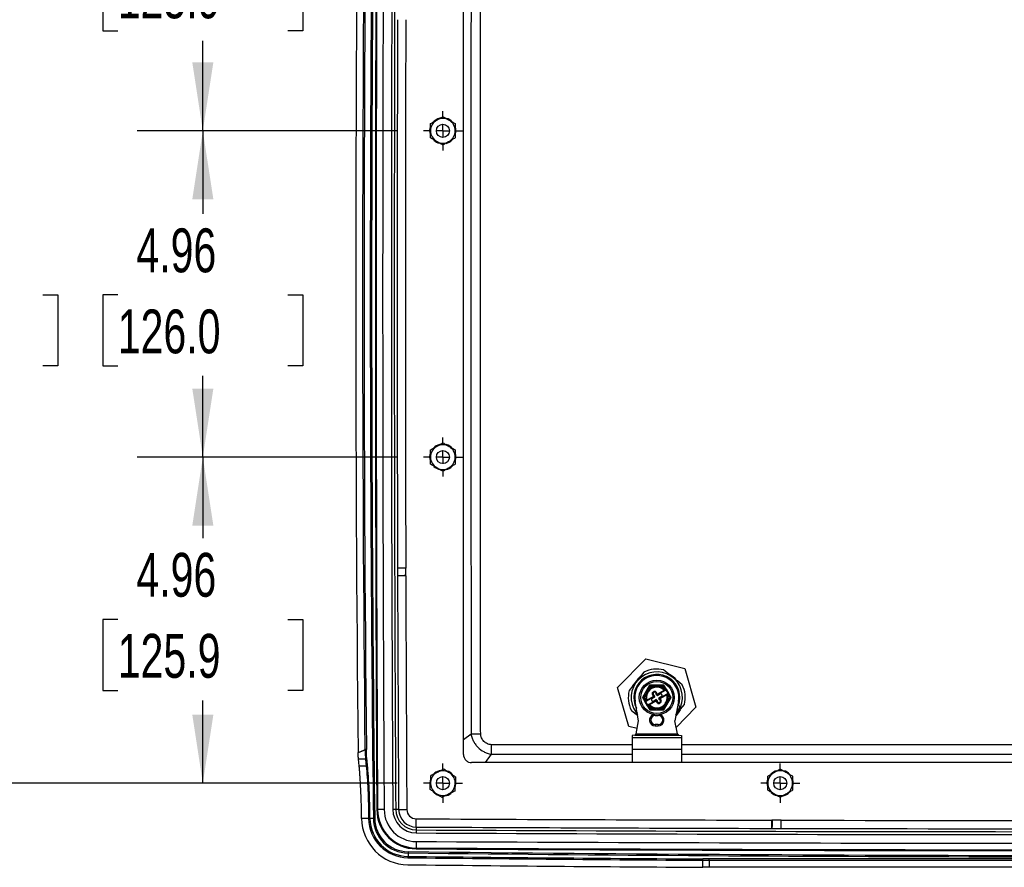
# Model space of a CAD drawing. Header units: inches. Extents: x 2 to 86, y 2 to 66.
# Tile 19 of 34: x 55.5 to 70.4, y 16.9 to 29.8. Entities that reach past the tile are written whole.
import ezdxf

# ---------------------------------------------------------------- set-up
doc = ezdxf.new("R2010")
doc.units = ezdxf.units.IN
doc.header["$LTSCALE"] = 8
doc.header["$MEASUREMENT"] = 0
doc.linetypes.add('CENTERX2', pattern=[0.8, 0.5, -0.1, 0.1, -0.1])
doc.layers.add('CENTER', color=40, linetype='CENTERX2')
doc.layers.add('DIMENSIONS', color=140, linetype='Continuous', lineweight=25)
doc.styles.add('SLDTEXTSTYLE0', font='TXT', dxfattribs={"width": 0.7})
doc.dimstyles.new('SLDDIMSTYLE0', dxfattribs={"dimtxt": 0.679688, "dimasz": 1.04, "dimexe": 0, "dimexo": 0.0625, "dimgap": 0.169922, "dimtad": 0, "dimtih": 1, "dimtoh": 1, "dimrnd": 1e-09, "dimzin": 12, "dimdsep": 46, "dimtxsty": 'SLDTEXTSTYLE0', "dimsah": 1, "dimcen": 0.09, "dimadec": 0, "dimazin": 3, "dimtfac": 1, "dimtofl": 0, "dimtmove": 0, "dimatfit": 3, "dimfxl": 0, "dimfrac": 2, "dimtolj": 1, "dimtzin": 12, "dimarcsym": 0})

# ---------------------------------------------------------------- blocks, each defined once
blk = doc.blocks.new('_D_12')
at = {"layer": 'DIMENSIONS'}
for p, q in [((61.195, 23.18), (57.245, 23.18)), ((58.245, 23.18), (58.245, 21.945)), ((56.952, 20.712), (56.724, 20.712)), ((56.724, 20.712), (56.724, 19.632)), ((59.537, 20.712), (59.766, 20.712)), ((59.766, 20.712), (59.766, 19.632)), ((56.724, 19.632), (56.952, 19.632)), ((59.766, 19.632), (59.537, 19.632)), ((58.245, 18.223), (58.245, 19.48)), ((61.195, 18.223), (57.245, 18.223))]:
    blk.add_line(p, q, dxfattribs=at)
for points in [[(58.245, 23.18), (58.085, 22.14), (58.405, 22.14)], [(58.245, 18.223), (58.405, 19.263), (58.085, 19.263)]]:
    blk.add_solid(points, dxfattribs=at)
at = {"layer": 'DIMENSIONS', "char_height": 0.6667, "attachment_point": 1, "style": 'SLDTEXTSTYLE0'}
for s, insert in [('4.96', (57.235, 21.724)), ('125.9', (56.952, 20.492))]:
    blk.add_mtext(s, dxfattribs=dict(at, insert=insert))
blk = doc.blocks.new('_D_13')
at = {"layer": 'DIMENSIONS'}
for p, q in [((61.195, 28.14), (57.245, 28.14)), ((58.245, 28.14), (58.245, 26.877)), ((56.952, 25.645), (56.724, 25.645)), ((56.724, 25.645), (56.724, 24.565)), ((59.537, 25.645), (59.766, 25.645)), ((59.766, 25.645), (59.766, 24.565)), ((56.724, 24.565), (56.952, 24.565)), ((59.766, 24.565), (59.537, 24.565)), ((58.245, 23.18), (58.245, 24.413)), ((61.195, 23.18), (57.245, 23.18))]:
    blk.add_line(p, q, dxfattribs=at)
for points in [[(58.245, 28.14), (58.085, 27.1), (58.405, 27.1)], [(58.245, 23.18), (58.405, 24.22), (58.085, 24.22)]]:
    blk.add_solid(points, dxfattribs=at)
at = {"layer": 'DIMENSIONS', "char_height": 0.6667, "attachment_point": 1, "style": 'SLDTEXTSTYLE0'}
for s, insert in [('4.96', (57.235, 26.656)), ('126.0', (56.952, 25.424))]:
    blk.add_mtext(s, dxfattribs=dict(at, insert=insert))
blk = doc.blocks.new('_D_14')
at = {"layer": 'DIMENSIONS'}
for p, q in [((61.195, 33.098), (57.245, 33.098)), ((58.245, 33.098), (58.245, 31.97)), ((56.952, 30.738), (56.724, 30.738)), ((56.724, 30.738), (56.724, 29.658)), ((59.537, 30.738), (59.766, 30.738)), ((59.766, 30.738), (59.766, 29.658)), ((56.724, 29.658), (56.952, 29.658)), ((59.766, 29.658), (59.537, 29.658)), ((58.245, 28.14), (58.245, 29.506)), ((61.195, 28.14), (57.245, 28.14))]:
    blk.add_line(p, q, dxfattribs=at)
for points in [[(58.245, 33.098), (58.085, 32.058), (58.405, 32.058)], [(58.245, 28.14), (58.405, 29.18), (58.085, 29.18)]]:
    blk.add_solid(points, dxfattribs=at)
at = {"layer": 'DIMENSIONS', "char_height": 0.6667, "attachment_point": 1, "style": 'SLDTEXTSTYLE0'}
for s, insert in [('4.96', (57.235, 31.75)), ('125.9', (56.952, 30.517))]:
    blk.add_mtext(s, dxfattribs=dict(at, insert=insert))
blk = doc.blocks.new('_D_15')
at = {"layer": 'DIMENSIONS'}
for p, q in [((61.195, 33.098), (53.521, 33.098)), ((54.521, 33.098), (54.521, 26.877)), ((53.229, 25.645), (53.001, 25.645)), ((53.001, 25.645), (53.001, 24.565)), ((55.814, 25.645), (56.042, 25.645)), ((56.042, 25.645), (56.042, 24.565)), ((53.001, 24.565), (53.229, 24.565)), ((56.042, 24.565), (55.814, 24.565)), ((54.521, 18.223), (54.521, 24.413)), ((61.195, 18.223), (53.521, 18.223))]:
    blk.add_line(p, q, dxfattribs=at)
for points in [[(54.521, 33.098), (54.361, 32.058), (54.681, 32.058)], [(54.521, 18.223), (54.681, 19.263), (54.361, 19.263)]]:
    blk.add_solid(points, dxfattribs=at)
at = {"layer": 'DIMENSIONS', "char_height": 0.6667, "attachment_point": 1, "style": 'SLDTEXTSTYLE0'}
for s, insert in [('14.88', (53.229, 26.656)), ('377.8', (53.229, 25.424))]:
    blk.add_mtext(s, dxfattribs=dict(at, insert=insert))
blk = doc.blocks.new('SW_CENTERMARKSYMBOL_3')
at = {"layer": 'CENTER', "color": 0}
for p, q in [((0, 0.2), (0, 0.297)), ((-0.2, 0), (-0.297, 0)), ((0, 0), (-0.1, 0)), ((0, 0), (0, 0.1)), ((0, 0), (0, -0.1)), ((0, 0), (0.1, 0)), ((0.2, 0), (0.297, 0)), ((0, -0.2), (0, -0.297))]:
    blk.add_line(p, q, dxfattribs=at)
blk = doc.blocks.new('SW_CENTERMARKSYMBOL_4')
at = {"layer": 'CENTER', "color": 0}
for p, q in [((0, 0.2), (0, 0.297)), ((-0.2, 0), (-0.297, 0)), ((0, 0), (-0.1, 0)), ((0, 0), (0, 0.1)), ((0, 0), (0, -0.1)), ((0, 0), (0.1, 0)), ((0.2, 0), (0.297, 0)), ((0, -0.2), (0, -0.297))]:
    blk.add_line(p, q, dxfattribs=at)
blk = doc.blocks.new('SW_CENTERMARKSYMBOL_5')
at = {"layer": 'CENTER', "color": 0}
for p, q in [((0, 0.2), (0, 0.297)), ((-0.2, 0), (-0.297, 0)), ((0, 0), (-0.1, 0)), ((0, 0), (0, 0.1)), ((0, 0), (0, -0.1)), ((0, 0), (0.1, 0)), ((0.2, 0), (0.297, 0)), ((0, -0.2), (0, -0.297))]:
    blk.add_line(p, q, dxfattribs=at)
blk = doc.blocks.new('SW_CENTERMARKSYMBOL_6')
at = {"layer": 'CENTER', "color": 0}
for p, q in [((0, 0.2), (0, 0.297)), ((-0.2, 0), (-0.297, 0)), ((0, 0), (-0.1, 0)), ((0, 0), (0, 0.1)), ((0, 0), (0, -0.1)), ((0, 0), (0.1, 0)), ((0.2, 0), (0.297, 0)), ((0, -0.2), (0, -0.297))]:
    blk.add_line(p, q, dxfattribs=at)

msp = doc.modelspace()

# ---------------------------------------------------------------- linework, layer by layer
for p, q in [((62.204, 18.66), (62.204, 32.66)), ((61.695, 28.14), (61.7, 28.187)), ((61.695, 23.18), (61.7, 23.227)), ((61.204, 21.377), (61.329, 21.378)), ((61.204, 21.377), (61.204, 21.377)), ((64.546, 19.675), (64.973, 20.115)), ((64.973, 20.115), (65.568, 19.966)), ((64.946, 19.912), (64.887, 19.838)), ((65.32, 19.886), (65.246, 19.946)), ((65.568, 19.966), (65.737, 19.376)), ((64.78, 19.704), (64.887, 19.838)), ((64.887, 19.838), (64.898, 19.829)), ((65.32, 19.886), (65.312, 19.876)), ((65.32, 19.886), (65.454, 19.78)), ((65.454, 19.78), (65.446, 19.769)), ((65.528, 19.72), (65.454, 19.78)), ((64.715, 19.084), (64.546, 19.675)), ((64.78, 19.704), (64.721, 19.63)), ((64.78, 19.704), (64.791, 19.696)), ((65.032, 19.713), (64.924, 19.524)), ((64.988, 19.596), (64.947, 19.524)), ((65.043, 19.693), (65.002, 19.621)), ((65.249, 19.714), (65.032, 19.713)), ((65.084, 19.608), (65.098, 19.616)), ((65.084, 19.608), (65.09, 19.598)), ((65.09, 19.598), (65.104, 19.606)), ((65.098, 19.616), (65.104, 19.606)), ((65.13, 19.607), (65.12, 19.602)), ((65.12, 19.602), (65.134, 19.578)), ((65.141, 19.685), (65.127, 19.685)), ((65.13, 19.607), (65.144, 19.584)), ((65.238, 19.695), (65.155, 19.694)), ((65.155, 19.581), (65.252, 19.638)), ((65.268, 19.634), (65.161, 19.571)), ((65.266, 19.646), (65.238, 19.695)), ((65.283, 19.656), (65.249, 19.714)), ((65.254, 19.636), (65.262, 19.644)), ((65.262, 19.644), (65.266, 19.646)), ((65.262, 19.644), (65.268, 19.634)), ((65.266, 19.646), (65.283, 19.656)), ((65.266, 19.646), (65.272, 19.636)), ((65.268, 19.634), (65.272, 19.636)), ((65.272, 19.636), (65.279, 19.64)), ((65.279, 19.64), (65.309, 19.589)), ((65.283, 19.656), (65.325, 19.585)), ((64.866, 19.171), (64.812, 19.465)), ((64.924, 19.524), (64.958, 19.466)), ((64.947, 19.524), (64.975, 19.476)), ((64.958, 19.466), (64.975, 19.476)), ((65, 19.395), (64.958, 19.466)), ((64.974, 19.462), (64.981, 19.466)), ((65.004, 19.411), (64.974, 19.462)), ((64.975, 19.476), (64.979, 19.478)), ((64.975, 19.476), (64.981, 19.466)), ((64.979, 19.478), (64.99, 19.481)), ((64.979, 19.478), (64.985, 19.468)), ((64.981, 19.466), (64.985, 19.468)), ((65.093, 19.531), (64.985, 19.468)), ((64.989, 19.484), (65.087, 19.541)), ((65.015, 19.417), (65.122, 19.48)), ((65.128, 19.47), (65.031, 19.413)), ((65.061, 19.487), (65.069, 19.474)), ((65.104, 19.526), (65.065, 19.504)), ((65.076, 19.576), (65.086, 19.582)), ((65.089, 19.552), (65.076, 19.576)), ((65.085, 19.47), (65.124, 19.492)), ((65.1, 19.558), (65.086, 19.582)), ((65.087, 19.541), (65.093, 19.531)), ((65.089, 19.552), (65.1, 19.558)), ((65.1, 19.558), (65.109, 19.543)), ((65.128, 19.47), (65.122, 19.48)), ((65.144, 19.584), (65.134, 19.578)), ((65.143, 19.562), (65.134, 19.578)), ((65.139, 19.467), (65.149, 19.473)), ((65.153, 19.443), (65.139, 19.467)), ((65.14, 19.488), (65.149, 19.473)), ((65.163, 19.449), (65.149, 19.473)), ((65.153, 19.443), (65.163, 19.449)), ((65.155, 19.581), (65.161, 19.571)), ((65.198, 19.581), (65.159, 19.558)), ((65.183, 19.493), (65.174, 19.508)), ((65.179, 19.524), (65.218, 19.547)), ((65.193, 19.453), (65.179, 19.445)), ((65.194, 19.499), (65.183, 19.493)), ((65.183, 19.493), (65.197, 19.469)), ((65.19, 19.52), (65.298, 19.583)), ((65.196, 19.51), (65.19, 19.52)), ((65.199, 19.443), (65.193, 19.453)), ((65.194, 19.499), (65.207, 19.475)), ((65.294, 19.566), (65.196, 19.51)), ((65.207, 19.475), (65.197, 19.469)), ((65.222, 19.563), (65.214, 19.577)), ((65.251, 19.338), (65.359, 19.527)), ((65.304, 19.573), (65.293, 19.569)), ((65.295, 19.454), (65.336, 19.526)), ((65.302, 19.585), (65.298, 19.583)), ((65.304, 19.573), (65.298, 19.583)), ((65.309, 19.589), (65.302, 19.585)), ((65.308, 19.575), (65.302, 19.585)), ((65.308, 19.575), (65.304, 19.573)), ((65.325, 19.585), (65.308, 19.575)), ((65.336, 19.526), (65.308, 19.575)), ((65.359, 19.527), (65.325, 19.585)), ((65.471, 19.465), (65.417, 19.171)), ((64.755, 19.33), (64.829, 19.271)), ((64.822, 19.302), (64.848, 19.269)), ((64.83, 19.312), (64.844, 19.293)), ((65.017, 19.404), (65, 19.395)), ((65, 19.395), (65.034, 19.336)), ((65.011, 19.415), (65.004, 19.411)), ((65.015, 19.417), (65.011, 19.415)), ((65.017, 19.404), (65.011, 19.415)), ((65.021, 19.407), (65.015, 19.417)), ((65.021, 19.407), (65.017, 19.404)), ((65.017, 19.404), (65.045, 19.356)), ((65.029, 19.415), (65.021, 19.407)), ((65.034, 19.336), (65.251, 19.338)), ((65.045, 19.356), (65.128, 19.357)), ((65.129, 19.366), (65.142, 19.366)), ((65.185, 19.435), (65.179, 19.445)), ((65.199, 19.443), (65.185, 19.435)), ((65.24, 19.357), (65.281, 19.429)), ((65.433, 19.26), (65.503, 19.347)), ((65.737, 19.376), (65.437, 19.067)), ((65.47, 19.404), (65.461, 19.411)), ((65.492, 19.355), (65.503, 19.347)), ((65.503, 19.347), (65.562, 19.421)), ((64.828, 18.974), (64.866, 19.171)), ((64.837, 19.282), (64.829, 19.271)), ((64.829, 19.271), (64.851, 19.254)), ((64.852, 19.248), (64.836, 19.266)), ((65.118, 19.25), (65.118, 19.261)), ((65.118, 19.25), (65.165, 19.25)), ((65.165, 19.25), (65.165, 19.261)), ((65.455, 18.974), (65.417, 19.171)), ((64.843, 19.052), (64.715, 19.084)), ((65.118, 19.116), (65.118, 19.096)), ((65.165, 19.116), (65.118, 19.116)), ((65.118, 19.096), (65.165, 19.096)), ((65.165, 19.116), (65.165, 19.096)), ((62.204, 18.885), (62.32, 18.971)), ((64.808, 18.954), (64.768, 18.946)), ((64.768, 18.946), (64.768, 18.915)), ((64.768, 18.915), (65.516, 18.915)), ((64.768, 18.915), (64.768, 18.738)), ((64.808, 18.954), (65.476, 18.954)), ((64.828, 18.974), (65.455, 18.974)), ((65.476, 18.954), (65.516, 18.946)), ((65.516, 18.946), (65.516, 18.915)), ((65.516, 18.915), (65.516, 18.738)), ((64.768, 18.808), (62.629, 18.808)), ((64.768, 18.738), (64.768, 18.541)), ((64.768, 18.738), (65.516, 18.738)), ((65.516, 18.738), (65.516, 18.541)), ((60.716, 18.587), (60.61, 18.587)), ((62.538, 18.535), (62.629, 18.662)), ((62.629, 18.662), (64.768, 18.662)), ((60.727, 18.482), (60.62, 18.482)), ((81.954, 18.535), (62.329, 18.535)), ((64.77, 18.535), (64.768, 18.541)), ((65.513, 18.535), (65.516, 18.541)), ((66.82, 18.223), (66.825, 18.27)), ((60.9, 17.821), (60.888, 17.821)), ((61, 17.822), (60.9, 17.821)), ((61.176, 17.823), (61.131, 17.822)), ((61.22, 17.823), (61.176, 17.823)), ((61.22, 17.823), (61.345, 17.823)), ((60.764, 17.687), (60.657, 17.687)), ((60.657, 17.685), (60.657, 17.687)), ((60.764, 17.687), (60.764, 17.686)), ((60.764, 17.686), (60.784, 17.687)), ((60.836, 17.687), (60.784, 17.687)), ((60.784, 17.687), (60.784, 17.687)), ((60.856, 17.687), (60.836, 17.687)), ((61.487, 17.556), (61.487, 17.681)), ((66.89, 17.536), (66.89, 17.66)), ((61.487, 17.556), (61.486, 17.512)), ((61.486, 17.512), (61.486, 17.467)), ((66.89, 17.535), (66.89, 17.536)), ((61.485, 17.336), (61.485, 17.236)), ((61.485, 17.236), (61.485, 17.224)), ((61.361, 17.09), (61.362, 17.11)), ((61.362, 17.181), (61.362, 17.161)), ((61.362, 17.161), (61.362, 17.11)), ((65.84, 16.944), (65.84, 17.051)), ((65.936, 17.051), (65.936, 16.944))]:
    msp.add_line(p, q)
at = {"flags": 128}
for points in [[(61.703, 28.083), (61.702, 28.087), (61.695, 28.14)], [(61.703, 23.123), (61.702, 23.127), (61.695, 23.18)], [(65.126, 19.694), (65.08, 19.694), (65.043, 19.693)], [(65.157, 19.357), (65.203, 19.357), (65.24, 19.357)], [(65.497, 19.34), (65.468, 19.293), (65.431, 19.248)], [(65.435, 19.269), (65.467, 19.311), (65.502, 19.378)], [(65.439, 19.293), (65.459, 19.32), (65.493, 19.386)], [(60.62, 18.482), (60.614, 18.541), (60.61, 18.587)], [(60.716, 18.587), (60.722, 18.528), (60.727, 18.482)], [(60.747, 18.497), (60.741, 18.555), (60.736, 18.601)], [(66.828, 18.165), (66.827, 18.17), (66.82, 18.223)]]:
    msp.add_lwpolyline(points, dxfattribs=at)
for centre, radius in [((61.892, 28.14), 0.0993), ((61.892, 23.18), 0.0993), ((65.142, 19.525), 0.266), ((65.142, 19.525), 0.242), ((61.892, 18.223), 0.0993), ((67.017, 18.223), 0.0993)]:
    msp.add_circle(centre, radius)
for centre, radius, start, end in [((737.225, 25.66), 676.436, 179.324637, 180.675363), ((737.225, 25.66), 676.416, 179.324637, 180.675363), ((1461.388, 25.66), 1400.522, 179.679286, 180.320714), ((1461.388, 25.66), 1400.51, 179.679286, 180.320714), ((1461.388, 25.66), 1400.411, 179.679286, 180.320714), ((1461.388, 25.66), 1400.279, 179.679286, 180.320714), ((1461.388, 25.66), 1400.235, 179.679286, 180.320714), ((737.225, 25.66), 676.658, 179.409854, 180.590146), ((737.225, 25.66), 676.553, 179.413449, 180.586551), ((737.225, 25.66), 676.531, 179.413603, 180.586397), ((1461.388, 25.66), 1400.191, 179.829382, 180.170618), ((1461.388, 25.66), 1400.066, 179.829382, 180.170618), ((61.892, 28.14), 0.188, 120, 180), ((61.892, 28.14), 0.197, 105.2345, 136.4162), ((61.892, 28.14), 0.188, 60, 120), ((61.892, 28.14), 0.197, 42.2871, 73.9223), ((61.892, 28.14), 0.188, 0, 60), ((61.892, 28.14), 0.188, 180, 240), ((61.892, 28.14), 0.188, 300, 0), ((61.892, 28.14), 0.197, 346.2998, 15.6098), ((61.892, 28.14), 0.197, 225.7761, 253.6097), ((61.892, 28.14), 0.188, 240, 300), ((61.892, 28.14), 0.197, 284.1147, 315.2197), ((61.892, 23.18), 0.188, 120, 180), ((61.892, 23.18), 0.197, 105.2345, 136.4162), ((61.892, 23.18), 0.187, 60, 120), ((61.892, 23.18), 0.197, 42.2871, 73.9223), ((61.892, 23.18), 0.188, 0, 60), ((61.892, 23.18), 0.197, 346.2998, 15.6098), ((61.892, 23.18), 0.188, 180, 240), ((61.892, 23.18), 0.197, 225.7761, 253.6097), ((61.892, 23.18), 0.197, 284.1147, 315.2197), ((61.892, 23.18), 0.188, 300, 0), ((61.892, 23.18), 0.188, 240, 300), ((61.204, 21.377), 0.000343, 0.1753, 60.0229), ((1461.388, 25.66), 1400.191, 180.175266, 180.320714), ((61.204, 21.377), 0.125, 0.1753, 3.0051), ((1461.388, 25.66), 1400.066, 180.175266, 180.320714), ((65.142, 19.525), 0.39, 337.8243, 214.9662), ((65.142, 19.525), 0.433, 76.0152, 116.7753), ((65.142, 19.525), 0.401, 130.3712, 152.4193), ((65.142, 19.525), 0.35, 339.7323, 207.57), ((65.142, 19.525), 0.335, 349.673, 190.327), ((65.142, 19.525), 0.401, 40.3712, 62.4193), ((65.142, 19.525), 0.433, 166.0152, 206.7753), ((65.142, 19.525), 0.169, 155.1384, 196.1841), ((65.142, 19.525), 0.169, 95.1384, 145.4974), ((65.142, 19.525), 0.157, 95.1384, 145.4974), ((65.096, 19.588), 0.0236, 120.3179, 210.3179), ((65.096, 19.588), 0.0118, 120.3179, 210.3179), ((65.11, 19.596), 0.0236, 30.3179, 120.3179), ((65.11, 19.596), 0.0118, 30.3179, 120.3179), ((65.142, 19.525), 0.157, 44.4516, 85.4974), ((65.142, 19.525), 0.169, 44.4516, 85.4974), ((65.273, 19.65), 0.0118, 300.3179, 30.3179), ((65.142, 19.525), 0.433, 346.0152, 26.7753), ((64.968, 19.472), 0.0118, 210.3179, 300.3179), ((65.142, 19.525), 0.157, 155.1384, 196.1841), ((64.979, 19.478), 0.0118, 300.3179, 16.1841), ((65.071, 19.493), 0.0118, 120.3179, 210.3179), ((65.079, 19.48), 0.0118, 210.3179, 300.3179), ((65.083, 19.548), 0.00787, 300.3179, 30.3179), ((65.083, 19.548), 0.0197, 300.3179, 30.3179), ((65.098, 19.537), 0.0118, 300.3179, 30.3179), ((65.132, 19.463), 0.0197, 30.3179, 120.3179), ((65.13, 19.482), 0.0118, 30.3179, 120.3179), ((65.132, 19.463), 0.00787, 30.3179, 120.3179), ((65.151, 19.588), 0.0197, 210.3179, 300.3179), ((65.153, 19.568), 0.0118, 210.3179, 300.3179), ((65.151, 19.588), 0.00787, 210.3179, 300.3179), ((65.173, 19.455), 0.0118, 210.3179, 300.3179), ((65.185, 19.514), 0.0118, 120.3179, 210.3179), ((65.2, 19.503), 0.0197, 120.3179, 210.3179), ((65.2, 19.503), 0.00787, 120.3179, 210.3179), ((65.187, 19.463), 0.0118, 300.3179, 30.3179), ((65.204, 19.571), 0.0118, 30.3179, 120.3179), ((65.187, 19.463), 0.0236, 300.3179, 30.3179), ((65.212, 19.557), 0.0118, 300.3179, 30.3179), ((65.142, 19.525), 0.157, 335.1384, 16.1841), ((65.304, 19.573), 0.0118, 120.3179, 196.1841), ((65.142, 19.525), 0.169, 335.1384, 16.1841), ((65.315, 19.579), 0.0118, 30.3179, 120.3179), ((65.01, 19.401), 0.0118, 120.3179, 210.3179), ((65.142, 19.525), 0.169, 224.4516, 265.4974), ((65.142, 19.525), 0.157, 224.4516, 265.4974), ((65.173, 19.455), 0.0236, 210.3179, 300.3179), ((65.142, 19.525), 0.157, 275.1384, 325.4974), ((65.142, 19.525), 0.169, 275.1384, 325.4974), ((65.118, 19.183), 0.0866, 109.0285, 270), ((65.118, 19.183), 0.0669, 90, 270), ((65.165, 19.183), 0.0866, 270, 70.9715), ((65.165, 19.183), 0.0669, 270, 90), ((61.892, 18.223), 0.197, 99.4419, 130.6085), ((61.892, 18.223), 0.188, 55.781, 115.781), ((61.892, 18.223), 0.197, 41.9688, 69.5112), ((67.017, 18.223), 0.197, 105.2345, 136.4162), ((67.017, 18.223), 0.188, 60, 120), ((67.017, 18.223), 0.197, 42.2871, 73.9223), ((61.892, 18.223), 0.197, 161.8967, 193.744), ((61.892, 18.223), 0.188, 115.781, 175.781), ((61.892, 18.223), 0.188, 355.781, 55.781), ((61.892, 18.223), 0.197, 341.0765, 12.2749), ((67.017, 18.223), 0.188, 120, 180), ((67.017, 18.223), 0.188, 0, 60), ((67.017, 18.223), 0.197, 346.2998, 15.6098), ((61.892, 18.223), 0.188, 175.781, 235.781), ((61.892, 18.223), 0.187, 295.781, 355.781), ((67.017, 18.223), 0.188, 180, 240), ((67.017, 18.223), 0.188, 300, 0), ((61.892, 18.223), 0.197, 222.103, 251.1825), ((61.892, 18.223), 0.187, 235.781, 295.781), ((61.892, 18.223), 0.197, 278.1297, 309.7431), ((67.017, 18.223), 0.197, 225.7761, 253.6097), ((67.017, 18.223), 0.188, 240, 300), ((67.017, 18.223), 0.197, 284.1147, 315.2197), ((61.488, 17.824), 0.6, 180.3207, 269.71), ((61.488, 17.824), 0.588, 180.3207, 269.71), ((61.488, 17.824), 0.488, 180.3207, 269.71), ((61.488, 17.824), 0.357, 180.3207, 269.71), ((61.488, 17.824), 0.312, 180.3207, 269.71), ((61.488, 17.824), 0.268, 180.3207, 269.71), ((61.488, 17.824), 0.143, 180.3207, 269.71), ((61.368, 17.693), 0.711, 180.6754, 269.3753), ((61.368, 17.693), 0.604, 180.6754, 269.3753), ((61.368, 17.693), 0.584, 180.6754, 269.3753), ((61.368, 17.693), 0.532, 180.6754, 269.3753), ((61.368, 17.693), 0.512, 180.6754, 269.3753), ((72.142, 2122.561), 2104.907, 269.709988, 269.857058), ((66.89, 17.535), 0.125, 86.9966, 89.8571), ((72.142, 2122.561), 2104.907, 269.860848, 270.139152), ((72.142, 2122.561), 2105.076, 269.709988, 269.974305), ((72.142, 2122.561), 2105.032, 269.709988, 269.857058), ((66.89, 17.535), 0.000343, 29.9772, 89.8571), ((72.142, 2122.561), 2105.032, 269.860848, 270.139152), ((72.142, 2122.561), 2105.121, 269.709988, 269.975519), ((72.142, 2122.561), 2105.252, 269.709988, 269.977582), ((72.142, 2122.561), 2105.351, 269.709988, 269.979565), ((72.142, 2122.561), 2105.364, 269.709988, 269.980161), ((72.149, 1006.567), 989.536, 269.375345, 269.634687), ((72.149, 1006.567), 989.444, 269.375345, 269.960182), ((72.149, 1006.567), 989.464, 269.375345, 269.939182), ((72.149, 1006.567), 989.516, 269.375345, 269.634687), ((72.149, 1006.567), 989.643, 269.375345, 269.634726)]:
    msp.add_arc(centre, radius, start, end)
for points, knots in [([(62.32, 32.35), (62.32, 32.332), (62.32, 32.315), (62.32, 32.28), (62.32, 32.262), (62.32, 32.21), (62.32, 32.175), (62.32, 32.071), (62.32, 32.001), (62.32, 31.792), (62.32, 31.653), (62.32, 31.235), (62.32, 30.956), (62.319, 30.12), (62.319, 29.562), (62.319, 27.89), (62.319, 26.775), (62.319, 24.545), (62.319, 23.431), (62.319, 21.758), (62.319, 21.201), (62.32, 20.365), (62.32, 20.086), (62.32, 19.668), (62.32, 19.529), (62.32, 19.319), (62.32, 19.25), (62.32, 19.145), (62.32, 19.11), (62.32, 19.058), (62.32, 19.041), (62.32, 19.006), (62.32, 18.989), (62.32, 18.971)], [0, 0, 0, 0, 0.003906, 0.003906, 0.007812, 0.007812, 0.015625, 0.015625, 0.03125, 0.03125, 0.0625, 0.0625, 0.125, 0.125, 0.25, 0.25, 0.5, 0.5, 0.75, 0.75, 0.875, 0.875, 0.9375, 0.9375, 0.96875, 0.96875, 0.984375, 0.984375, 0.992188, 0.992188, 0.996094, 0.996094, 1, 1, 1, 1]), ([(62.466, 18.971), (62.465, 19.11), (62.465, 19.25), (62.465, 19.529), (62.465, 19.668), (62.465, 20.086), (62.464, 20.365), (62.464, 21.201), (62.464, 21.758), (62.463, 23.431), (62.463, 24.545), (62.463, 26.775), (62.463, 27.89), (62.464, 29.562), (62.464, 30.12), (62.464, 30.956), (62.465, 31.235), (62.465, 31.653), (62.465, 31.792), (62.465, 32.071), (62.465, 32.21), (62.466, 32.35)], [0, 0, 0, 0, 0.03125, 0.03125, 0.0625, 0.0625, 0.125, 0.125, 0.25, 0.25, 0.5, 0.5, 0.75, 0.75, 0.875, 0.875, 0.9375, 0.9375, 0.96875, 0.96875, 1, 1, 1, 1]), ([(61.704, 28.249), (61.721, 28.259), (61.737, 28.268), (61.768, 28.285), (61.783, 28.294), (61.798, 28.303)], [0, 0, 0, 0, 0.5, 0.5, 1, 1, 1, 1]), ([(61.798, 28.303), (61.813, 28.311), (61.828, 28.32), (61.858, 28.338), (61.874, 28.347), (61.892, 28.357)], [0, 0, 0, 0, 0.5, 0.5, 1, 1, 1, 1]), ([(61.892, 28.357), (61.909, 28.347), (61.925, 28.338), (61.955, 28.32), (61.97, 28.311), (61.985, 28.303)], [0, 0, 0, 0, 0.5, 0.5, 1, 1, 1, 1]), ([(61.985, 28.303), (62, 28.294), (62.015, 28.285), (62.046, 28.268), (62.062, 28.259), (62.079, 28.249)], [0, 0, 0, 0, 0.5, 0.5, 1, 1, 1, 1]), ([(61.704, 28.14), (61.704, 28.158), (61.704, 28.175), (61.704, 28.21), (61.704, 28.228), (61.704, 28.249)], [0, 0, 0, 0, 0.5, 0.5, 1, 1, 1, 1]), ([(61.704, 28.032), (61.704, 28.052), (61.704, 28.07), (61.704, 28.106), (61.704, 28.123), (61.704, 28.14)], [0, 0, 0, 0, 0.5, 0.5, 1, 1, 1, 1]), ([(62.079, 28.249), (62.079, 28.228), (62.079, 28.21), (62.079, 28.175), (62.079, 28.158), (62.079, 28.14)], [0, 0, 0, 0, 0.5, 0.5, 1, 1, 1, 1]), ([(62.079, 28.14), (62.079, 28.123), (62.079, 28.106), (62.079, 28.07), (62.079, 28.052), (62.079, 28.032)], [0, 0, 0, 0, 0.5, 0.5, 1, 1, 1, 1]), ([(61.798, 27.978), (61.783, 27.987), (61.768, 27.995), (61.737, 28.013), (61.721, 28.022), (61.704, 28.032)], [0, 0, 0, 0, 0.5, 0.5, 1, 1, 1, 1]), ([(61.892, 27.924), (61.874, 27.934), (61.858, 27.943), (61.828, 27.961), (61.813, 27.969), (61.798, 27.978)], [0, 0, 0, 0, 0.5, 0.5, 1, 1, 1, 1]), ([(61.985, 27.978), (61.97, 27.969), (61.955, 27.961), (61.925, 27.943), (61.909, 27.934), (61.892, 27.924)], [0, 0, 0, 0, 0.5, 0.5, 1, 1, 1, 1]), ([(62.079, 28.032), (62.062, 28.022), (62.046, 28.013), (62.015, 27.995), (62, 27.987), (61.985, 27.978)], [0, 0, 0, 0, 0.5, 0.5, 1, 1, 1, 1]), ([(61.704, 23.289), (61.721, 23.299), (61.737, 23.308), (61.768, 23.325), (61.783, 23.334), (61.798, 23.343)], [0, 0, 0, 0, 0.5, 0.5, 1, 1, 1, 1]), ([(61.798, 23.343), (61.813, 23.351), (61.828, 23.36), (61.858, 23.378), (61.874, 23.387), (61.892, 23.397)], [0, 0, 0, 0, 0.5, 0.5, 1, 1, 1, 1]), ([(61.892, 23.397), (61.909, 23.387), (61.925, 23.378), (61.955, 23.36), (61.97, 23.351), (61.985, 23.343)], [0, 0, 0, 0, 0.5, 0.5, 1, 1, 1, 1]), ([(61.985, 23.343), (62, 23.334), (62.015, 23.325), (62.046, 23.308), (62.062, 23.299), (62.079, 23.289)], [0, 0, 0, 0, 0.5, 0.5, 1, 1, 1, 1]), ([(61.704, 23.18), (61.704, 23.198), (61.704, 23.215), (61.704, 23.25), (61.704, 23.268), (61.704, 23.289)], [0, 0, 0, 0, 0.5, 0.5, 1, 1, 1, 1]), ([(62.079, 23.289), (62.079, 23.268), (62.079, 23.25), (62.079, 23.215), (62.079, 23.198), (62.079, 23.18)], [0, 0, 0, 0, 0.5, 0.5, 1, 1, 1, 1]), ([(61.704, 23.072), (61.704, 23.092), (61.704, 23.11), (61.704, 23.146), (61.704, 23.163), (61.704, 23.18)], [0, 0, 0, 0, 0.5, 0.5, 1, 1, 1, 1]), ([(61.798, 23.018), (61.783, 23.027), (61.768, 23.035), (61.737, 23.053), (61.721, 23.062), (61.704, 23.072)], [0, 0, 0, 0, 0.5, 0.5, 1, 1, 1, 1]), ([(62.079, 23.072), (62.062, 23.062), (62.046, 23.053), (62.015, 23.035), (62, 23.027), (61.985, 23.018)], [0, 0, 0, 0, 0.5, 0.5, 1, 1, 1, 1]), ([(62.079, 23.18), (62.079, 23.163), (62.079, 23.146), (62.079, 23.11), (62.079, 23.092), (62.079, 23.072)], [0, 0, 0, 0, 0.5, 0.5, 1, 1, 1, 1]), ([(61.892, 22.964), (61.874, 22.974), (61.858, 22.983), (61.828, 23.001), (61.813, 23.009), (61.798, 23.018)], [0, 0, 0, 0, 0.5, 0.5, 1, 1, 1, 1]), ([(61.985, 23.018), (61.97, 23.009), (61.955, 23.001), (61.925, 22.983), (61.909, 22.974), (61.892, 22.964)], [0, 0, 0, 0, 0.5, 0.5, 1, 1, 1, 1]), ([(61.329, 21.491), (61.313, 21.491), (61.297, 21.491), (61.268, 21.491), (61.254, 21.491), (61.22, 21.491), (61.206, 21.491), (61.204, 21.491)], [0, 0, 0, 0, 0.25, 0.25, 0.5, 0.5, 1, 1, 1, 1]), ([(61.204, 21.377), (61.206, 21.379), (61.22, 21.38), (61.266, 21.382), (61.297, 21.383), (61.329, 21.384)], [0, 0, 0, 0, 0.5, 0.5, 1, 1, 1, 1]), ([(65.002, 19.621), (64.999, 19.618), (64.996, 19.614), (64.991, 19.605), (64.989, 19.601), (64.988, 19.596)], [0, 0, 0, 0, 0.5, 0.5, 1, 1, 1, 1]), ([(64.999, 19.592), (64.999, 19.592), (64.997, 19.592), (64.994, 19.594), (64.991, 19.595), (64.988, 19.596)], [0, 0, 0, 0, 0.5, 0.5, 1, 1, 1, 1]), ([(65.012, 19.615), (65.012, 19.615), (65.011, 19.615), (65.007, 19.618), (65.004, 19.62), (65.002, 19.621)], [0, 0, 0, 0, 0.5, 0.5, 1, 1, 1, 1]), ([(65.043, 19.693), (65.042, 19.696), (65.04, 19.698), (65.038, 19.703), (65.036, 19.705), (65.034, 19.709), (65.033, 19.711), (65.032, 19.713), (65.032, 19.713), (65.032, 19.713)], [0, 0, 0, 0, 0.25, 0.25, 0.5, 0.5, 0.75, 0.75, 1, 1, 1, 1]), ([(65.155, 19.694), (65.15, 19.695), (65.145, 19.696), (65.136, 19.695), (65.131, 19.695), (65.126, 19.694)], [0, 0, 0, 0, 0.5, 0.5, 1, 1, 1, 1]), ([(65.127, 19.682), (65.127, 19.682), (65.127, 19.683), (65.127, 19.688), (65.127, 19.691), (65.126, 19.694)], [0, 0, 0, 0, 0.5, 0.5, 1, 1, 1, 1]), ([(65.154, 19.682), (65.154, 19.682), (65.154, 19.683), (65.154, 19.688), (65.155, 19.691), (65.155, 19.694)], [0, 0, 0, 0, 0.5, 0.5, 1, 1, 1, 1]), ([(65.238, 19.695), (65.239, 19.697), (65.241, 19.699), (65.244, 19.704), (65.245, 19.707), (65.247, 19.71), (65.248, 19.712), (65.249, 19.714), (65.249, 19.714), (65.249, 19.714)], [0, 0, 0, 0, 0.25, 0.25, 0.5, 0.5, 0.75, 0.75, 1, 1, 1, 1]), ([(65.254, 19.636), (65.256, 19.634), (65.258, 19.633), (65.263, 19.632), (65.266, 19.632), (65.268, 19.634)], [0, 0, 0, 0, 0.5, 0.5, 1, 1, 1, 1]), ([(64.947, 19.524), (64.944, 19.524), (64.941, 19.524), (64.936, 19.524), (64.933, 19.524), (64.928, 19.524), (64.927, 19.524), (64.924, 19.524), (64.924, 19.524), (64.924, 19.524)], [0, 0, 0, 0, 0.25, 0.25, 0.5, 0.5, 0.75, 0.75, 1, 1, 1, 1]), ([(65.281, 19.429), (65.284, 19.433), (65.287, 19.437), (65.292, 19.445), (65.294, 19.45), (65.295, 19.454)], [0, 0, 0, 0, 0.5, 0.5, 1, 1, 1, 1]), ([(65.284, 19.459), (65.284, 19.459), (65.286, 19.459), (65.29, 19.457), (65.292, 19.455), (65.295, 19.454)], [0, 0, 0, 0, 0.5, 0.5, 1, 1, 1, 1]), ([(65.336, 19.526), (65.339, 19.526), (65.342, 19.526), (65.347, 19.526), (65.35, 19.526), (65.355, 19.526), (65.356, 19.526), (65.359, 19.527), (65.359, 19.527), (65.359, 19.527)], [0, 0, 0, 0, 0.25, 0.25, 0.5, 0.5, 0.75, 0.75, 1, 1, 1, 1]), ([(64.822, 19.302), (64.827, 19.308), (64.832, 19.315), (64.838, 19.322), (64.838, 19.322)], [0, 0, 0, 0, 0.898473, 1, 1, 1, 1]), ([(65.029, 19.415), (65.027, 19.417), (65.025, 19.418), (65.02, 19.419), (65.017, 19.418), (65.015, 19.417)], [0, 0, 0, 0, 0.5, 0.5, 1, 1, 1, 1]), ([(65.045, 19.356), (65.044, 19.354), (65.042, 19.351), (65.04, 19.346), (65.038, 19.344), (65.036, 19.34), (65.035, 19.339), (65.034, 19.337), (65.034, 19.336), (65.034, 19.336)], [0, 0, 0, 0, 0.25, 0.25, 0.5, 0.5, 0.75, 0.75, 1, 1, 1, 1]), ([(65.129, 19.368), (65.129, 19.368), (65.129, 19.367), (65.129, 19.363), (65.128, 19.359), (65.128, 19.357)], [0, 0, 0, 0, 0.5, 0.5, 1, 1, 1, 1]), ([(65.128, 19.357), (65.133, 19.356), (65.138, 19.355), (65.147, 19.355), (65.152, 19.356), (65.157, 19.357)], [0, 0, 0, 0, 0.5, 0.5, 1, 1, 1, 1]), ([(65.156, 19.368), (65.156, 19.368), (65.156, 19.367), (65.156, 19.363), (65.156, 19.36), (65.157, 19.357)], [0, 0, 0, 0, 0.5, 0.5, 1, 1, 1, 1]), ([(65.24, 19.357), (65.241, 19.355), (65.243, 19.352), (65.245, 19.348), (65.247, 19.345), (65.249, 19.341), (65.25, 19.34), (65.251, 19.338), (65.251, 19.338), (65.251, 19.338)], [0, 0, 0, 0, 0.25, 0.25, 0.5, 0.5, 0.75, 0.75, 1, 1, 1, 1]), ([(65.271, 19.436), (65.271, 19.436), (65.272, 19.435), (65.276, 19.433), (65.279, 19.431), (65.281, 19.429)], [0, 0, 0, 0, 0.5, 0.5, 1, 1, 1, 1]), ([(62.32, 18.971), (62.324, 18.946), (62.33, 18.926), (62.344, 18.888), (62.352, 18.871), (62.369, 18.838), (62.379, 18.822), (62.401, 18.794), (62.413, 18.78), (62.451, 18.742), (62.48, 18.72), (62.529, 18.694), (62.546, 18.686), (62.584, 18.672), (62.605, 18.666), (62.629, 18.662)], [0, 0, 0, 0, 0.125, 0.125, 0.25, 0.25, 0.375, 0.375, 0.5, 0.5, 0.75, 0.75, 0.875, 0.875, 1, 1, 1, 1]), ([(62.629, 18.808), (62.618, 18.808), (62.608, 18.81), (62.587, 18.815), (62.577, 18.818), (62.549, 18.832), (62.531, 18.844), (62.501, 18.874), (62.489, 18.891), (62.476, 18.92), (62.472, 18.93), (62.467, 18.95), (62.466, 18.961), (62.466, 18.971)], [0, 0, 0, 0, 0.125, 0.125, 0.25, 0.25, 0.5, 0.5, 0.75, 0.75, 0.875, 0.875, 1, 1, 1, 1]), ([(64.828, 18.974), (64.825, 18.969), (64.821, 18.964), (64.814, 18.957), (64.811, 18.955), (64.808, 18.954)], [0, 0, 0, 0, 0.5, 0.5, 1, 1, 1, 1]), ([(60.603, 18.691), (60.609, 18.693), (60.621, 18.696), (60.637, 18.701), (60.653, 18.707), (60.666, 18.712), (60.679, 18.718), (60.69, 18.723), (60.699, 18.729), (60.705, 18.733), (60.708, 18.734)], [0, 0, 0, 0, 0.164644, 0.317654, 0.459136, 0.589223, 0.708086, 0.81595, 0.913117, 1, 1, 1, 1]), ([(60.729, 18.736), (60.729, 18.736), (60.729, 18.736), (60.728, 18.736), (60.727, 18.736), (60.726, 18.736), (60.724, 18.736), (60.723, 18.736), (60.721, 18.735), (60.719, 18.735), (60.717, 18.735), (60.715, 18.735), (60.713, 18.735), (60.711, 18.735), (60.71, 18.735), (60.709, 18.735)], [0, 0, 0, 0, 0.091173, 0.180001, 0.266481, 0.350547, 0.432145, 0.511293, 0.588088, 0.662596, 0.734806, 0.804675, 0.872165, 0.937265, 1, 1, 1, 1]), ([(78.768, 18.808), (77.954, 18.808), (75.365, 18.808), (71.38, 18.808), (67.777, 18.808), (65.948, 18.808), (65.516, 18.808)], [0, 0, 0, 0, 0.184151, 0.586141, 0.901991, 1, 1, 1, 1]), ([(60.61, 18.587), (60.61, 18.59), (60.609, 18.594), (60.609, 18.602), (60.608, 18.61), (60.607, 18.618), (60.607, 18.626), (60.606, 18.636), (60.605, 18.648), (60.605, 18.662), (60.604, 18.676), (60.604, 18.686), (60.603, 18.691)], [0, 0, 0, 0, 0.083261, 0.166251, 0.249108, 0.33197, 0.414974, 0.498256, 0.623912, 0.749102, 0.874306, 1, 1, 1, 1]), ([(62.204, 18.66), (62.204, 18.646), (62.207, 18.63), (62.219, 18.599), (62.228, 18.584), (62.253, 18.56), (62.268, 18.55), (62.299, 18.538), (62.314, 18.535), (62.329, 18.535)], [0, 0, 0, 0, 0.25, 0.25, 0.5, 0.5, 0.75, 0.75, 1, 1, 1, 1]), ([(65.516, 18.662), (66.139, 18.662), (68.347, 18.662), (72.142, 18.662), (75.936, 18.662), (78.144, 18.662), (78.768, 18.662)], [0, 0, 0, 0, 0.141103, 0.5, 0.858897, 1, 1, 1, 1]), ([(60.657, 17.687), (60.657, 17.694), (60.657, 17.707), (60.657, 17.727), (60.657, 17.747), (60.656, 17.767), (60.656, 17.787), (60.655, 17.807), (60.655, 17.827), (60.655, 17.847), (60.654, 17.866), (60.654, 17.886), (60.652, 17.936), (60.65, 18.014), (60.645, 18.118), (60.64, 18.218), (60.636, 18.291), (60.632, 18.342), (60.63, 18.371), (60.628, 18.4), (60.625, 18.429), (60.623, 18.456), (60.621, 18.474), (60.62, 18.482)], [0, 0, 0, 0, 0.022729, 0.045427, 0.0681, 0.090758, 0.113407, 0.136054, 0.158709, 0.181377, 0.204067, 0.226786, 0.249542, 0.374567, 0.499728, 0.624111, 0.748597, 0.790558, 0.832431, 0.874265, 0.916106, 0.958002, 1, 1, 1, 1]), ([(60.727, 18.482), (60.737, 18.379), (60.746, 18.254), (60.759, 17.981), (60.763, 17.834), (60.764, 17.687)], [0, 0, 0, 0, 0.5, 0.5, 1, 1, 1, 1]), ([(60.784, 17.687), (60.783, 17.837), (60.779, 17.987), (60.766, 18.264), (60.757, 18.391), (60.747, 18.497)], [0, 0, 0, 0, 0.5, 0.5, 1, 1, 1, 1]), ([(61.81, 18.392), (61.826, 18.399), (61.841, 18.407), (61.873, 18.422), (61.889, 18.43), (61.907, 18.439)], [0, 0, 0, 0, 0.5, 0.5, 1, 1, 1, 1]), ([(61.907, 18.439), (61.924, 18.427), (61.939, 18.417), (61.968, 18.397), (61.983, 18.388), (61.997, 18.378)], [0, 0, 0, 0, 0.5, 0.5, 1, 1, 1, 1]), ([(66.923, 18.385), (66.938, 18.394), (66.953, 18.402), (66.983, 18.42), (66.999, 18.429), (67.017, 18.439)], [0, 0, 0, 0, 0.5, 0.5, 1, 1, 1, 1]), ([(67.017, 18.439), (67.034, 18.429), (67.05, 18.42), (67.08, 18.402), (67.095, 18.394), (67.11, 18.385)], [0, 0, 0, 0, 0.5, 0.5, 1, 1, 1, 1]), ([(61.705, 18.237), (61.706, 18.254), (61.707, 18.271), (61.71, 18.306), (61.711, 18.325), (61.712, 18.345)], [0, 0, 0, 0, 0.5, 0.5, 1, 1, 1, 1]), ([(61.712, 18.345), (61.731, 18.353), (61.747, 18.361), (61.779, 18.377), (61.794, 18.384), (61.81, 18.392)], [0, 0, 0, 0, 0.5, 0.5, 1, 1, 1, 1]), ([(61.997, 18.378), (62.011, 18.368), (62.025, 18.358), (62.055, 18.339), (62.07, 18.328), (62.086, 18.317)], [0, 0, 0, 0, 0.5, 0.5, 1, 1, 1, 1]), ([(62.086, 18.317), (62.085, 18.297), (62.084, 18.279), (62.081, 18.243), (62.08, 18.226), (62.079, 18.209)], [0, 0, 0, 0, 0.5, 0.5, 1, 1, 1, 1]), ([(66.829, 18.331), (66.846, 18.341), (66.862, 18.35), (66.893, 18.368), (66.908, 18.377), (66.923, 18.385)], [0, 0, 0, 0, 0.5, 0.5, 1, 1, 1, 1]), ([(66.829, 18.223), (66.829, 18.24), (66.829, 18.257), (66.829, 18.293), (66.829, 18.311), (66.829, 18.331)], [0, 0, 0, 0, 0.5, 0.5, 1, 1, 1, 1]), ([(67.11, 18.385), (67.125, 18.377), (67.14, 18.368), (67.171, 18.35), (67.187, 18.341), (67.204, 18.331)], [0, 0, 0, 0, 0.5, 0.5, 1, 1, 1, 1]), ([(67.204, 18.331), (67.204, 18.311), (67.204, 18.293), (67.204, 18.257), (67.204, 18.24), (67.204, 18.223)], [0, 0, 0, 0, 0.5, 0.5, 1, 1, 1, 1]), ([(61.697, 18.129), (61.698, 18.149), (61.699, 18.167), (61.702, 18.202), (61.703, 18.219), (61.705, 18.237)], [0, 0, 0, 0, 0.5, 0.5, 1, 1, 1, 1]), ([(61.786, 18.068), (61.772, 18.078), (61.758, 18.087), (61.728, 18.107), (61.713, 18.117), (61.697, 18.129)], [0, 0, 0, 0, 0.5, 0.5, 1, 1, 1, 1]), ([(62.071, 18.101), (62.052, 18.092), (62.036, 18.084), (62.004, 18.069), (61.989, 18.062), (61.973, 18.054)], [0, 0, 0, 0, 0.5, 0.5, 1, 1, 1, 1]), ([(62.079, 18.209), (62.077, 18.192), (62.076, 18.175), (62.073, 18.139), (62.072, 18.121), (62.071, 18.101)], [0, 0, 0, 0, 0.5, 0.5, 1, 1, 1, 1]), ([(66.829, 18.115), (66.829, 18.135), (66.829, 18.153), (66.829, 18.188), (66.829, 18.205), (66.829, 18.223)], [0, 0, 0, 0, 0.5, 0.5, 1, 1, 1, 1]), ([(66.923, 18.06), (66.908, 18.069), (66.893, 18.078), (66.862, 18.095), (66.846, 18.105), (66.829, 18.115)], [0, 0, 0, 0, 0.5, 0.5, 1, 1, 1, 1]), ([(67.204, 18.115), (67.187, 18.105), (67.171, 18.095), (67.14, 18.078), (67.125, 18.069), (67.11, 18.06)], [0, 0, 0, 0, 0.5, 0.5, 1, 1, 1, 1]), ([(67.204, 18.223), (67.204, 18.205), (67.204, 18.188), (67.204, 18.153), (67.204, 18.135), (67.204, 18.115)], [0, 0, 0, 0, 0.5, 0.5, 1, 1, 1, 1]), ([(61.876, 18.007), (61.859, 18.018), (61.844, 18.028), (61.815, 18.048), (61.8, 18.058), (61.786, 18.068)], [0, 0, 0, 0, 0.5, 0.5, 1, 1, 1, 1]), ([(61.973, 18.054), (61.957, 18.046), (61.942, 18.039), (61.91, 18.024), (61.894, 18.016), (61.876, 18.007)], [0, 0, 0, 0, 0.5, 0.5, 1, 1, 1, 1]), ([(67.017, 18.006), (66.999, 18.016), (66.983, 18.026), (66.953, 18.043), (66.938, 18.052), (66.923, 18.06)], [0, 0, 0, 0, 0.5, 0.5, 1, 1, 1, 1]), ([(67.11, 18.06), (67.095, 18.052), (67.08, 18.043), (67.05, 18.026), (67.034, 18.016), (67.017, 18.006)], [0, 0, 0, 0, 0.5, 0.5, 1, 1, 1, 1]), ([(66.896, 17.66), (66.895, 17.629), (66.894, 17.597), (66.892, 17.552), (66.891, 17.537), (66.89, 17.535)], [0, 0, 0, 0, 0.5, 0.5, 1, 1, 1, 1]), ([(67.029, 17.535), (67.029, 17.537), (67.029, 17.551), (67.029, 17.586), (67.029, 17.599), (67.029, 17.628), (67.029, 17.644), (67.029, 17.66)], [0, 0, 0, 0, 0.5, 0.5, 0.75, 0.75, 1, 1, 1, 1]), ([(65.84, 17.051), (65.84, 17.056), (65.84, 17.061), (65.84, 17.068), (65.84, 17.071), (65.84, 17.071)], [0, 0, 0, 0, 0.5, 0.5, 1, 1, 1, 1]), ([(65.936, 16.944), (65.93, 16.944), (65.917, 16.944), (65.898, 16.944), (65.879, 16.944), (65.86, 16.944), (65.847, 16.944), (65.84, 16.944)], [0, 0, 0, 0, 0.199246, 0.398795, 0.598721, 0.799098, 1, 1, 1, 1]), ([(71.085, 16.947), (71.036, 16.947), (70.937, 16.947), (70.79, 16.947), (70.643, 16.947), (70.495, 16.947), (70.348, 16.947), (70.201, 16.947), (70.053, 16.947), (69.906, 16.948), (69.759, 16.948), (69.611, 16.948), (69.464, 16.948), (69.317, 16.948), (69.17, 16.948), (69.023, 16.948), (68.875, 16.948), (68.728, 16.947), (68.581, 16.947), (68.434, 16.947), (68.287, 16.947), (68.14, 16.947), (67.993, 16.947), (67.846, 16.947), (67.699, 16.947), (67.552, 16.947), (67.405, 16.946), (67.258, 16.946), (67.111, 16.946), (66.964, 16.946), (66.817, 16.945), (66.67, 16.945), (66.524, 16.945), (66.377, 16.945), (66.23, 16.944), (66.083, 16.944), (65.985, 16.944), (65.936, 16.944)], [0, 0, 0, 0, 0.028592, 0.05718, 0.085765, 0.114347, 0.142925, 0.171502, 0.200075, 0.228646, 0.257216, 0.285783, 0.314349, 0.342913, 0.371477, 0.400039, 0.4286, 0.457161, 0.485722, 0.514282, 0.542843, 0.571404, 0.599965, 0.628527, 0.65709, 0.685654, 0.71422, 0.742787, 0.771356, 0.799927, 0.828501, 0.857076, 0.885655, 0.914236, 0.942821, 0.971409, 1, 1, 1, 1])]:
    msp.add_open_spline(points, degree=3, knots=knots)
for points in [[(61.204, 21.491), (61.204, 21.453), (61.204, 21.415), (61.204, 21.377)], [(61.329, 21.384), (61.329, 21.42), (61.329, 21.455), (61.329, 21.491)], [(61.204, 21.377), (61.204, 21.377), (61.204, 21.377), (61.204, 21.377)], [(65.012, 19.615), (65.007, 19.607), (65.002, 19.6), (64.999, 19.592)], [(65.154, 19.682), (65.145, 19.683), (65.136, 19.683), (65.127, 19.682)], [(65.271, 19.436), (65.276, 19.443), (65.281, 19.451), (65.284, 19.459)], [(65.129, 19.368), (65.138, 19.368), (65.147, 19.368), (65.156, 19.368)], [(65.502, 19.378), (65.491, 19.387), (65.481, 19.396), (65.47, 19.404)], [(62.32, 18.971), (62.355, 18.971), (62.41, 18.971), (62.466, 18.971)], [(65.455, 18.974), (65.458, 18.969), (65.465, 18.959), (65.472, 18.955), (65.476, 18.954)], [(60.708, 18.734), (60.708, 18.735), (60.709, 18.735), (60.709, 18.735)], [(60.709, 18.735), (60.71, 18.68), (60.713, 18.627), (60.716, 18.587)], [(60.736, 18.601), (60.733, 18.637), (60.73, 18.686), (60.729, 18.736)], [(62.629, 18.662), (62.629, 18.698), (62.629, 18.753), (62.629, 18.808)], [(60.716, 18.587), (60.721, 18.587), (60.732, 18.591), (60.736, 18.598), (60.736, 18.601)], [(60.727, 18.482), (60.732, 18.483), (60.742, 18.486), (60.746, 18.493), (60.747, 18.497)], [(60.764, 17.687), (60.769, 17.687), (60.779, 17.687), (60.784, 17.687), (60.784, 17.687)], [(67.029, 17.66), (66.985, 17.66), (66.941, 17.66), (66.896, 17.66)], [(66.89, 17.535), (66.936, 17.535), (66.983, 17.535), (67.029, 17.535)], [(66.89, 17.535), (66.89, 17.535), (66.89, 17.535), (66.89, 17.535)], [(65.935, 17.071), (65.903, 17.071), (65.872, 17.071), (65.84, 17.071)], [(71.057, 17.074), (69.347, 17.076), (67.637, 17.075), (65.935, 17.071)], [(65.936, 17.051), (65.936, 17.056), (65.936, 17.066), (65.935, 17.07), (65.935, 17.071)], [(65.936, 17.051), (67.638, 17.055), (69.347, 17.056), (71.057, 17.054)], [(65.84, 17.051), (65.872, 17.051), (65.904, 17.051), (65.936, 17.051)]]:
    msp.add_open_spline(points, degree=3)

# ---------------------------------------------------------------- block references
at = {"layer": 'CENTER'}
for name, p in [('SW_CENTERMARKSYMBOL_3', (61.892, 28.14)), ('SW_CENTERMARKSYMBOL_4', (61.892, 23.18)), ('SW_CENTERMARKSYMBOL_5', (61.892, 18.223)), ('SW_CENTERMARKSYMBOL_6', (67.017, 18.223))]:
    msp.add_blockref(name, p, dxfattribs=at)

# ---------------------------------------------------------------- dimensions: what is measured, and where the dimension line sits
at = {"layer": 'DIMENSIONS'}
for base, p1, p2, picture, middle in [((54.521394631, 18.222817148), (61.594674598, 33.097817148), (61.594674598, 18.222817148), '_D_15', (54.521394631, 25.644936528)), ((58.245, 33.098), (61.595, 28.14), (61.595, 33.098), '_D_14', (58.245, 30.738)), ((58.245, 28.14), (61.595, 23.18), (61.595, 28.14), '_D_13', (58.245, 25.645)), ((58.245, 23.18), (61.595, 18.223), (61.595, 23.18), '_D_12', (58.245, 20.712))]:
    dim = msp.add_linear_dim(base=base, p1=p1, p2=p2, angle=90, dimstyle='SLDDIMSTYLE0', dxfattribs=at)
    dim.commit()
    dim.dimension.update_dxf_attribs({"geometry": picture, "text_midpoint": middle, "dimtype": 160})

doc.saveas('drawing.dxf')
